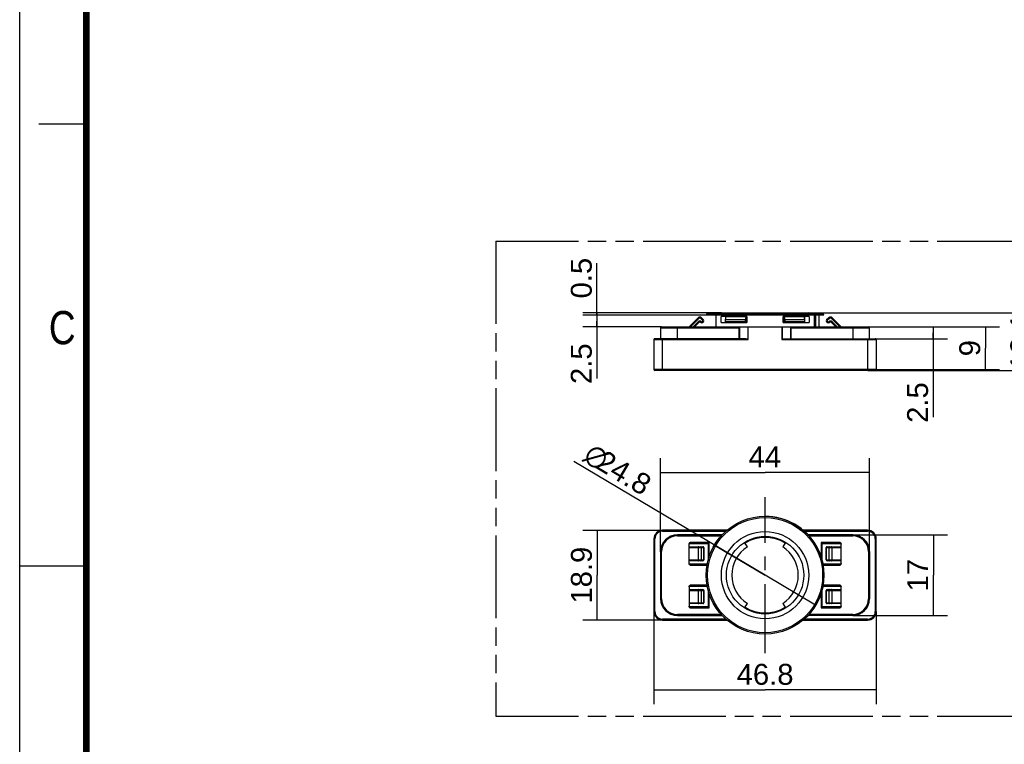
# Model space of a CAD drawing. Header units: millimetres. Extents: x 0 to 210, y 0 to 297.
# Tile 2 of 5: x 0 to 104, y 130 to 206. Entities that reach past the tile are written whole.
import ezdxf
from ezdxf.enums import TextEntityAlignment as Align

# ---------------------------------------------------------------- set-up
doc = ezdxf.new("R2010")
doc.units = ezdxf.units.MM
doc.header["$LTSCALE"] = 19.36
doc.linetypes.add('CENTER', pattern=[0.6, 0.375, -0.075, 0.075, -0.075])
doc.linetypes.add('PHANTOM', pattern=[0.8, 0.45, -0.05, 0.1, -0.05, 0.1, -0.05])
doc.layers.get('0').update_dxf_attribs({"linetype": 'CONTINUOUS'})
for name, color, linetype in [('DEFAULT_3', 7, 'PHANTOM'), ('Z_DIM_2D', 7, 'CONTINUOUS'), ('Z_START_DATUMS', 7, 'CONTINUOUS')]:
    doc.layers.add(name, color=color, linetype=linetype)
doc.styles.add('TEXTSTYLE_2', font='txt', dxfattribs={"width": 0.75})
doc.styles.add('TEXTSTYLE_3', font='helveticaneueltw1g-ltcn.otf')
doc.styles.add('TEXTSTYLE_4', font='gdt', dxfattribs={"width": 0.7})
doc.dimstyles.new('DIMSTYLE_1', dxfattribs={"dimtxt": 2.2, "dimasz": 3.5, "dimexe": 1.5, "dimexo": 0, "dimtad": 1, "dimdec": 1, "dimlfac": 2, "dimdsep": 46, "dimtxsty": 'TEXTSTYLE_3', "dimcen": 0.09, "dimclrt": 5, "dimadec": 1, "dimazin": 2, "dimtp": 0.2, "dimtm": 0.2, "dimtfac": 1, "dimtdec": 1, "dimtmove": 0, "dimatfit": 2, "dimfxl": 0, "dimtolj": 1, "dimarcsym": 0})
doc.dimstyles.new('DIMSTYLE_2', dxfattribs={"dimtxt": 2.2, "dimasz": 3.5, "dimexe": 1.5, "dimexo": 0, "dimgap": 0.55, "dimtad": 1, "dimdec": 1, "dimlfac": 2, "dimdsep": 46, "dimtxsty": 'TEXTSTYLE_3', "dimcen": 0.09, "dimclrt": 5, "dimadec": 1, "dimazin": 2, "dimtp": 0.2, "dimtm": 0.2, "dimtfac": 1, "dimtdec": 1, "dimtofl": 0, "dimtmove": 0, "dimatfit": 3, "dimfxl": 0, "dimtolj": 1, "dimarcsym": 0})
doc.dimstyles.new('DIMSTYLE_3', dxfattribs={"dimtxt": 2.2, "dimasz": 3.5, "dimexe": 1.5, "dimexo": 0, "dimgap": 0.55, "dimtad": 1, "dimdec": 1, "dimlfac": 2, "dimdsep": 46, "dimtxsty": 'TEXTSTYLE_3', "dimcen": 0.09, "dimclrt": 5, "dimadec": 1, "dimazin": 2, "dimtp": 0.3, "dimtm": 0.3, "dimtfac": 1, "dimtdec": 1, "dimtofl": 0, "dimtmove": 0, "dimatfit": 3, "dimfxl": 0, "dimtolj": 1, "dimarcsym": 0})
doc.dimstyles.new('DIMSTYLE_4', dxfattribs={"dimtxt": 2.2, "dimasz": 3.5, "dimexe": 1.5, "dimexo": 0, "dimgap": 0.55, "dimtad": 1, "dimdec": 1, "dimlfac": 2, "dimdsep": 46, "dimtxsty": 'TEXTSTYLE_3', "dimcen": 0.09, "dimclrt": 5, "dimadec": 1, "dimazin": 2, "dimtp": 0.1, "dimtm": 0.1, "dimtfac": 1, "dimtdec": 1, "dimtofl": 0, "dimtmove": 0, "dimatfit": 3, "dimfxl": 0, "dimtolj": 1, "dimarcsym": 0})
doc.dimstyles.new('DIMSTYLE_5', dxfattribs={"dimtxt": 2.2, "dimasz": 3.5, "dimexe": 1.5, "dimexo": 0, "dimgap": 0.55, "dimtad": 1, "dimlfac": 2, "dimdsep": 46, "dimtxsty": 'TEXTSTYLE_3', "dimcen": 0.09, "dimclrt": 5, "dimazin": 2, "dimtp": 0.3, "dimtm": 0.3, "dimtfac": 1, "dimtofl": 0, "dimtmove": 0, "dimatfit": 3, "dimfxl": 0, "dimtolj": 1, "dimarcsym": 0})
doc.dimstyles.new('DIMSTYLE_6', dxfattribs={"dimtxt": 2.2, "dimasz": 3.5, "dimexe": 1.5, "dimexo": 0, "dimgap": 0.55, "dimtad": 1, "dimlfac": 2, "dimdsep": 46, "dimtxsty": 'TEXTSTYLE_3', "dimcen": 0.09, "dimclrt": 5, "dimazin": 2, "dimtp": 0.2, "dimtm": 0.2, "dimtfac": 1, "dimtofl": 0, "dimtmove": 0, "dimatfit": 3, "dimfxl": 0, "dimtolj": 1, "dimarcsym": 0})
doc.dimstyles.new('DIMSTYLE_7', dxfattribs={"dimtxt": 2.2, "dimasz": 3.5, "dimexe": 1.5, "dimexo": 0, "dimgap": 0.55, "dimtad": 1, "dimlfac": 2, "dimdsep": 46, "dimtxsty": 'TEXTSTYLE_3', "dimcen": 0.09, "dimclrt": 5, "dimazin": 2, "dimtp": 0.1, "dimtm": 0.1, "dimtfac": 1, "dimtofl": 0, "dimtmove": 0, "dimatfit": 3, "dimfxl": 0, "dimtolj": 1, "dimarcsym": 0})

# ---------------------------------------------------------------- blocks, each defined once
blk = doc.blocks.new('*D1')
at = {"layer": 'Z_DIM_2D', "color": 2, "linetype": 'Continuous', "transparency": 16777216}
for p, q in [((78.47, 147.52), (58.35, 159.5)), ((73.14, 150.69), (78.47, 147.52)), ((83.79, 144.35), (78.47, 147.52))]:
    blk.add_line(p, q, dxfattribs=at)
at = {"layer": 'Z_DIM_2D', "color": 5, "linetype": 'Continuous', "transparency": 16777216}
for s, style, p in [('n', 'TEXTSTYLE_4', (61.16, 158.48)), ('24.8', 'TEXTSTYLE_3', (65.6, 155.83))]:
    blk.add_text(s, height=2.2, rotation=-30.7911, dxfattribs=dict(at, style=style)).set_placement(p, align=Align.RIGHT)
blk = doc.blocks.new('_NONE')
blk = doc.blocks.new('*D2')
at = {"layer": 'Z_DIM_2D', "color": 2, "linetype": 'Continuous', "transparency": 16777216}
for p, q in [((67.67, 152.24), (59.28, 152.24)), ((60.78, 152.24), (60.78, 147.52)), ((60.78, 142.79), (60.78, 147.52)), ((67.67, 142.79), (59.28, 142.79))]:
    blk.add_line(p, q, dxfattribs=at)
at = {"layer": 'Z_DIM_2D', "color": 5, "linetype": 'Continuous', "transparency": 16777216, "style": 'TEXTSTYLE_3'}
blk.add_text('18.9', height=2.2, rotation=90, dxfattribs=at).set_placement((60.23, 147.52), align=Align.CENTER)
blk = doc.blocks.new('*D3')
at = {"layer": 'Z_DIM_2D', "color": 2, "linetype": 'Continuous', "transparency": 16777216}
for p, q in [((66.77, 143.69), (66.77, 133.93)), ((90.17, 143.69), (90.17, 133.93)), ((66.77, 135.43), (78.47, 135.43)), ((90.17, 135.43), (78.47, 135.43))]:
    blk.add_line(p, q, dxfattribs=at)
at = {"layer": 'Z_DIM_2D', "color": 5, "linetype": 'Continuous', "transparency": 16777216, "style": 'TEXTSTYLE_3'}
blk.add_text('46.8', height=2.2, dxfattribs=at).set_placement((78.47, 135.98), align=Align.CENTER)
blk = doc.blocks.new('*D4')
at = {"layer": 'Z_DIM_2D', "color": 2, "linetype": 'Continuous', "transparency": 16777216}
for p, q in [((60.77, 175.01), (60.77, 180.36)), ((73.87, 175.13), (59.27, 175.13)), ((72.27, 174.89), (59.27, 174.89)), ((60.77, 175.13), (60.77, 175.01)), ((60.77, 174.89), (60.77, 175.01))]:
    blk.add_line(p, q, dxfattribs=at)
at = {"layer": 'Z_DIM_2D', "color": 5, "linetype": 'Continuous', "transparency": 16777216, "style": 'TEXTSTYLE_3'}
blk.add_text('0.5', height=2.2, rotation=90, dxfattribs=at).set_placement((60.22, 176.66))
blk = doc.blocks.new('*D5')
at = {"layer": 'Z_DIM_2D', "color": 2, "linetype": 'Continuous', "transparency": 16777216}
for p, q in [((72.27, 174.89), (59.27, 174.89)), ((60.77, 174.89), (60.77, 174.28)), ((60.77, 173.67), (60.77, 174.28)), ((60.77, 174.28), (60.77, 168.23)), ((67.57, 173.67), (59.27, 173.67))]:
    blk.add_line(p, q, dxfattribs=at)
at = {"layer": 'Z_DIM_2D', "color": 5, "linetype": 'Continuous', "transparency": 16777216, "style": 'TEXTSTYLE_3'}
blk.add_text('2.5', height=2.2, rotation=90, dxfattribs=at).set_placement((60.22, 171.92), align=Align.RIGHT)
blk = doc.blocks.new('*D6')
at = {"layer": 'Z_DIM_2D', "color": 2, "linetype": 'Continuous', "transparency": 16777216}
for p, q in [((89.37, 173.67), (103.16, 173.67)), ((101.66, 173.67), (101.66, 171.42)), ((101.66, 169.17), (101.66, 171.42)), ((89.27, 169.17), (103.16, 169.17))]:
    blk.add_line(p, q, dxfattribs=at)
at = {"layer": 'Z_DIM_2D', "color": 5, "linetype": 'Continuous', "transparency": 16777216, "style": 'TEXTSTYLE_3'}
blk.add_text('9', height=2.2, rotation=90, dxfattribs=at).set_placement((101.11, 171.42), align=Align.CENTER)
blk = doc.blocks.new('*D7')
at = {"layer": 'Z_DIM_2D', "color": 2, "linetype": 'Continuous', "transparency": 16777216}
for p, q in [((83.07, 175.13), (108.54, 175.13)), ((107.04, 175.13), (107.04, 172.1)), ((107.04, 169.07), (107.04, 172.1)), ((89.27, 169.07), (108.54, 169.07))]:
    blk.add_line(p, q, dxfattribs=at)
at = {"layer": 'Z_DIM_2D', "color": 5, "linetype": 'Continuous', "transparency": 16777216, "style": 'TEXTSTYLE_3'}
blk.add_text('12.1', height=2.2, rotation=90, dxfattribs=at).set_placement((106.49, 172.1), align=Align.CENTER)
blk = doc.blocks.new('*D9')
at = {"layer": 'Z_DIM_2D', "color": 2, "linetype": 'Continuous', "transparency": 16777216}
for p, q in [((67.47, 149.99), (67.47, 159.83)), ((89.47, 149.99), (89.47, 159.83)), ((67.47, 158.33), (78.47, 158.33)), ((89.47, 158.33), (78.47, 158.33))]:
    blk.add_line(p, q, dxfattribs=at)
at = {"layer": 'Z_DIM_2D', "color": 5, "linetype": 'Continuous', "transparency": 16777216, "style": 'TEXTSTYLE_3'}
blk.add_text('44', height=2.2, dxfattribs=at).set_placement((78.44, 158.88), align=Align.CENTER)
blk = doc.blocks.new('*D10')
at = {"layer": 'Z_DIM_2D', "color": 2, "linetype": 'Continuous', "transparency": 16777216}
for p, q in [((87.69, 151.77), (97.68, 151.77)), ((96.18, 151.77), (96.18, 147.52)), ((96.18, 143.27), (96.18, 147.52)), ((87.69, 143.27), (97.68, 143.27))]:
    blk.add_line(p, q, dxfattribs=at)
at = {"layer": 'Z_DIM_2D', "color": 5, "linetype": 'Continuous', "transparency": 16777216, "style": 'TEXTSTYLE_3'}
blk.add_text('17', height=2.2, rotation=90, dxfattribs=at).set_placement((95.63, 147.52), align=Align.CENTER)
blk = doc.blocks.new('*D11')
at = {"layer": 'Z_DIM_2D', "color": 2, "linetype": 'Continuous', "transparency": 16777216}
for p, q in [((89.37, 173.67), (97.67, 173.67)), ((96.17, 173.67), (96.17, 173.04)), ((89.27, 172.42), (97.67, 172.42)), ((96.17, 172.42), (96.17, 173.04)), ((96.17, 173.04), (96.17, 164.14))]:
    blk.add_line(p, q, dxfattribs=at)
at = {"layer": 'Z_DIM_2D', "color": 5, "linetype": 'Continuous', "transparency": 16777216, "style": 'TEXTSTYLE_3'}
blk.add_text('2.5', height=2.2, rotation=90, dxfattribs=at).set_placement((95.62, 167.83), align=Align.RIGHT)

msp = doc.modelspace()

# ---------------------------------------------------------------- linework, layer by layer
at = {"color": 2, "linetype": 'Continuous'}
for p, q in [((0, 0), (0, 297)), ((7, 195), (2, 195)), ((0, 148.5), (7, 148.5))]:
    msp.add_line(p, q, dxfattribs=at)
at = {"color": 7, "linetype": 'Continuous'}
for p, q in [((71.4187, 174.618), (70.4669, 173.6662)), ((71.9844, 174.4059), (71.7722, 174.618)), ((71.9844, 174.1937), (71.9137, 174.123)), ((84.6669, 174.8912), (72.2669, 174.8912)), ((72.4068, 175.0421), (73.8669, 175.1287)), ((73.2669, 174.8912), (73.2669, 173.6662)), ((73.837, 174.1114), (73.837, 174.7461)), ((76.5527, 174.7461), (73.837, 174.7461)), ((73.8669, 175.1287), (83.0669, 175.1287)), ((74.3501, 174.7288), (74.2753, 174.4541)), ((74.2753, 174.4541), (74.2753, 174.1864)), ((74.2753, 174.4541), (76.3966, 174.4541)), ((74.2753, 174.1864), (74.3501, 174.1286)), ((76.3966, 174.1864), (74.2753, 174.1864)), ((74.2859, 174.7461), (74.2859, 174.4932)), ((74.2859, 174.1781), (74.2859, 174.1114)), ((76.4714, 174.7288), (74.3501, 174.7288)), ((76.3966, 174.4541), (76.4714, 174.7288)), ((76.3966, 174.1864), (76.3966, 174.4541)), ((76.4714, 174.1286), (76.3966, 174.1864)), ((76.4714, 174.7288), (76.4714, 174.1286)), ((76.5527, 174.7461), (76.5527, 174.1114)), ((80.3811, 174.1114), (80.3811, 174.7461)), ((83.0969, 174.7461), (80.3811, 174.7461)), ((80.4624, 174.1286), (80.4624, 174.7288)), ((82.5838, 174.7288), (80.4624, 174.7288)), ((80.4624, 174.7288), (80.5372, 174.4541)), ((80.5372, 174.1864), (80.4624, 174.1286)), ((80.5372, 174.4541), (80.5372, 174.1864)), ((80.5372, 174.4541), (82.6585, 174.4541)), ((82.6585, 174.1864), (80.5372, 174.1864)), ((82.6585, 174.4541), (82.5838, 174.7288)), ((82.5838, 174.1286), (82.6585, 174.1864)), ((82.6479, 174.4932), (82.6479, 174.7461)), ((82.6479, 174.1114), (82.6479, 174.1781)), ((82.6585, 174.1864), (82.6585, 174.4541)), ((84.527, 175.0421), (83.0669, 175.1287)), ((83.0969, 174.7461), (83.0969, 174.1114)), ((83.6534, 173.6662), (83.6534, 174.8912)), ((84.1669, 173.6662), (84.1669, 174.8912)), ((85.1616, 174.618), (84.9494, 174.4059)), ((84.9494, 174.1937), (85.0202, 174.123)), ((85.5151, 174.618), (86.4669, 173.6662)), ((67.4669, 173.5662), (67.4669, 172.4162)), ((67.5669, 173.6662), (89.3669, 173.6662)), ((71.0326, 173.6662), (71.4894, 174.123)), ((73.837, 174.1114), (76.5527, 174.1114)), ((74.3501, 174.1286), (76.4714, 174.1286)), ((80.3811, 174.1114), (83.0969, 174.1114)), ((80.4624, 174.1286), (82.5838, 174.1286)), ((85.4444, 174.123), (85.9012, 173.6662)), ((89.4669, 172.4162), (89.4669, 173.5662)), ((66.7669, 172.3162), (66.7669, 169.1662)), ((76.4391, 172.4162), (66.8669, 172.4162)), ((76.6672, 172.3519), (76.7029, 172.3162)), ((80.2666, 172.3519), (80.231, 172.3162)), ((80.4947, 172.4162), (90.0669, 172.4162)), ((90.1669, 172.3162), (90.1669, 169.1662)), ((90.0669, 169.0662), (66.8669, 169.0662)), ((66.7669, 151.3447), (66.7669, 143.6947)), ((74.4634, 152.2447), (67.6669, 152.2447)), ((73.9608, 151.7697), (69.2419, 151.7697)), ((89.2669, 152.2447), (82.4704, 152.2447)), ((87.6919, 151.7697), (82.973, 151.7697)), ((90.1669, 143.6947), (90.1669, 151.3447)), ((70.4669, 148.7429), (70.4669, 150.7965)), ((70.4669, 150.5197), (71.9283, 150.5197)), ((70.4804, 150.8577), (70.4963, 150.8871)), ((70.4963, 150.8871), (70.5168, 150.9157)), ((70.5669, 150.8697), (72.4669, 150.8697)), ((72.0283, 150.4197), (72.0283, 149.1197)), ((72.4669, 150.8697), (72.5535, 150.9563)), ((72.4669, 150.8697), (72.4669, 149.0495)), ((72.5535, 150.9563), (72.5669, 150.9697)), ((76.6122, 150.4878), (76.3115, 150.969)), ((80.6225, 150.9693), (80.3216, 150.4878)), ((84.3932, 150.9434), (84.4279, 150.9086)), ((84.4279, 150.9086), (84.4669, 150.8697)), ((84.4669, 150.8697), (86.3669, 150.8697)), ((84.4669, 149.0495), (84.4669, 150.8697)), ((84.9055, 149.1197), (84.9055, 150.4197)), ((85.0055, 150.5197), (86.4669, 150.5197)), ((86.4535, 150.8577), (86.4631, 150.8275)), ((86.4631, 150.8275), (86.4669, 150.7965)), ((86.4669, 148.7429), (86.4669, 150.7965)), ((67.4669, 149.9947), (67.4669, 145.0447)), ((89.4669, 149.9947), (89.4669, 145.0447)), ((71.9282, 149.0197), (70.4669, 149.0197)), ((70.4708, 148.7119), (70.4669, 148.7429)), ((70.4804, 148.6817), (70.4708, 148.7119)), ((72.3804, 148.6697), (70.5669, 148.6697)), ((86.3669, 148.6697), (84.5534, 148.6697)), ((86.4669, 149.0197), (85.0056, 149.0197)), ((86.4376, 148.6522), (86.4171, 148.6237)), ((86.4535, 148.6817), (86.4376, 148.6522)), ((70.4669, 146.2965), (70.4669, 144.2429)), ((70.4804, 146.3577), (70.4963, 146.3871)), ((70.4963, 146.3871), (70.5168, 146.4157)), ((70.5669, 146.3697), (72.3804, 146.3697)), ((84.5534, 146.3697), (86.3669, 146.3697)), ((86.4535, 146.3577), (86.4631, 146.3275)), ((86.4631, 146.3275), (86.4669, 146.2965)), ((86.4669, 144.2429), (86.4669, 146.2965)), ((70.4669, 146.0197), (71.9283, 146.0197)), ((72.0283, 145.9197), (72.0283, 144.6197)), ((72.4669, 145.9898), (72.4669, 144.1697)), ((84.4669, 144.1697), (84.4669, 145.9898)), ((84.9055, 144.6197), (84.9055, 145.9197)), ((85.0055, 146.0197), (86.4669, 146.0197)), ((71.9282, 144.5197), (70.4669, 144.5197)), ((70.4708, 144.2119), (70.4669, 144.2429)), ((70.4804, 144.1817), (70.4708, 144.2119)), ((72.4669, 144.1697), (70.5669, 144.1697)), ((72.4669, 144.1697), (72.5536, 144.0831)), ((72.5536, 144.0831), (72.5669, 144.0697)), ((76.3114, 144.0701), (76.6122, 144.5515)), ((80.3216, 144.5515), (80.6223, 144.0704)), ((84.3804, 144.083), (84.3669, 144.0697)), ((84.4669, 144.1697), (84.3804, 144.083)), ((86.3669, 144.1697), (84.4669, 144.1697)), ((86.4669, 144.5197), (85.0055, 144.5197)), ((86.4376, 144.1522), (86.4171, 144.1237)), ((86.4535, 144.1817), (86.4376, 144.1522)), ((69.2419, 143.2697), (73.9608, 143.2697)), ((87.6919, 143.2697), (82.973, 143.2697)), ((67.6669, 142.7947), (74.4634, 142.7947)), ((82.4704, 142.7947), (89.2669, 142.7947))]:
    msp.add_line(p, q, dxfattribs=at)
at = {"color": 9, "linetype": 'Continuous'}
for p, q in [((71.4894, 174.5473), (70.6083, 173.6662)), ((70.8912, 173.6662), (71.4187, 174.1937)), ((71.4187, 174.618), (71.4894, 174.5473)), ((71.4187, 174.1937), (71.4894, 174.123)), ((71.7015, 174.5473), (71.7722, 174.618)), ((71.9137, 174.3352), (71.7015, 174.5473)), ((71.7722, 174.1937), (71.7015, 174.123)), ((71.843, 174.1937), (71.9137, 174.2645)), ((71.9137, 174.123), (71.843, 174.1937)), ((71.9844, 174.4059), (71.9137, 174.3352)), ((71.9137, 174.2645), (71.9844, 174.1937)), ((72.4068, 175.0421), (84.527, 175.0421)), ((83.7919, 174.8912), (83.7919, 173.6662)), ((85.0202, 174.3352), (84.9494, 174.4059)), ((84.9494, 174.1937), (85.0202, 174.2645)), ((85.2323, 174.5473), (85.0202, 174.3352)), ((85.0202, 174.2645), (85.0909, 174.1937)), ((85.0909, 174.1937), (85.0202, 174.123)), ((85.1616, 174.618), (85.2323, 174.5473)), ((85.2323, 174.123), (85.1616, 174.1937)), ((85.4444, 174.5473), (85.5151, 174.618)), ((86.3255, 173.6662), (85.4444, 174.5473)), ((85.4444, 174.123), (85.5151, 174.1937)), ((85.5151, 174.1937), (86.0426, 173.6662)), ((67.4669, 173.5662), (75.7636, 173.5662)), ((69.2419, 172.4162), (69.2419, 173.6662)), ((75.7101, 173.6247), (75.7101, 172.4162)), ((75.7636, 173.5662), (75.7636, 172.4162)), ((76.6672, 173.6662), (76.6672, 172.3519)), ((76.7029, 172.3162), (76.7029, 173.6662)), ((80.231, 173.6662), (80.231, 172.3162)), ((80.2666, 173.6662), (80.2666, 172.3519)), ((81.1702, 173.5662), (89.4669, 173.5662)), ((81.1702, 172.4162), (81.1702, 173.5662)), ((81.2237, 172.4162), (81.2237, 173.6247)), ((87.6919, 173.6662), (87.6919, 172.4162)), ((66.7669, 172.3162), (76.7029, 172.3162)), ((67.6669, 169.0662), (67.6669, 172.4162)), ((80.231, 172.3162), (90.1669, 172.3162)), ((89.2669, 172.4162), (89.2669, 169.0662)), ((90.1669, 169.1662), (66.7669, 169.1662)), ((66.7669, 151.3447), (66.8669, 151.3447)), ((66.8669, 143.6947), (66.8669, 151.3447)), ((67.6669, 152.1447), (67.6669, 152.2447)), ((67.6669, 152.1447), (74.3399, 152.1447)), ((69.2419, 151.6697), (69.2419, 151.7697)), ((69.2419, 151.6697), (73.8608, 151.6697)), ((82.5939, 152.1447), (89.2669, 152.1447)), ((83.073, 151.6697), (87.6919, 151.6697)), ((87.6919, 151.7697), (87.6919, 151.6697)), ((89.2669, 152.2447), (89.2669, 152.1447)), ((90.0669, 151.3447), (90.1669, 151.3447)), ((90.0669, 151.3447), (90.0669, 143.6947)), ((70.4669, 150.4197), (72.0283, 150.4197)), ((70.5669, 150.8697), (70.5669, 150.9697)), ((72.5669, 150.9697), (70.5669, 150.9697)), ((71.4187, 150.4197), (71.4187, 149.1197)), ((71.4333, 150.4806), (71.4282, 150.4697)), ((71.4394, 150.4904), (71.4333, 150.4806)), ((71.7722, 149.1197), (71.7722, 150.4197)), ((71.9566, 150.4991), (71.9637, 150.4904)), ((71.9637, 150.4904), (71.9697, 150.4807)), ((71.9697, 150.4807), (71.9748, 150.4699)), ((71.9838, 150.4329), (71.9844, 150.4197)), ((71.9844, 150.4197), (71.9844, 149.1197)), ((72.5669, 149.4227), (72.5669, 150.9697)), ((86.3669, 150.9697), (84.3669, 150.9697)), ((84.3669, 150.9697), (84.3669, 149.4227)), ((84.9055, 150.4197), (86.4669, 150.4197)), ((84.9494, 149.1197), (84.9494, 150.4197)), ((84.9589, 150.4695), (84.964, 150.4804)), ((84.964, 150.4804), (84.9702, 150.4904)), ((85.0108, 150.5188), (85.0202, 150.5197)), ((85.1616, 150.4197), (85.1616, 149.1197)), ((85.1762, 150.4806), (85.1711, 150.4697)), ((85.1823, 150.4904), (85.1762, 150.4806)), ((85.5151, 149.1197), (85.5151, 150.4197)), ((86.3669, 150.9697), (86.3669, 150.8697)), ((67.4669, 149.9947), (67.5669, 149.9947)), ((67.5669, 145.0447), (67.5669, 149.9947)), ((89.3669, 149.9947), (89.4669, 149.9947)), ((89.3669, 149.9947), (89.3669, 145.0447)), ((70.4669, 149.1197), (72.0283, 149.1197)), ((70.5669, 148.5697), (70.5669, 148.6697)), ((70.5669, 148.5697), (72.3645, 148.5697)), ((71.7515, 149.049), (71.7576, 149.0588)), ((71.7576, 149.0588), (71.7628, 149.0697)), ((71.923, 149.0205), (71.9137, 149.0197)), ((71.9698, 149.0589), (71.9637, 149.049)), ((71.975, 149.0698), (71.9698, 149.0589)), ((84.5693, 148.5697), (86.3669, 148.5697)), ((84.9055, 149.1197), (86.4669, 149.1197)), ((84.9501, 149.1065), (84.9494, 149.1197)), ((84.9641, 149.0587), (84.959, 149.0695)), ((84.9702, 149.049), (84.9641, 149.0587)), ((84.9772, 149.0403), (84.9702, 149.049)), ((85.4944, 149.049), (85.5005, 149.0588)), ((85.5005, 149.0588), (85.5057, 149.0697)), ((86.3669, 148.6697), (86.3669, 148.5697)), ((70.5669, 146.3697), (70.5669, 146.4697)), ((72.3645, 146.4697), (70.5669, 146.4697)), ((86.3669, 146.4697), (84.5693, 146.4697)), ((86.3669, 146.4697), (86.3669, 146.3697)), ((70.4669, 145.9197), (72.0283, 145.9197)), ((71.4187, 145.9197), (71.4187, 144.6197)), ((71.4333, 145.9806), (71.4282, 145.9697)), ((71.4394, 145.9904), (71.4333, 145.9806)), ((71.7722, 144.6197), (71.7722, 145.9197)), ((71.9566, 145.9991), (71.9637, 145.9904)), ((71.9637, 145.9904), (71.9697, 145.9807)), ((71.9697, 145.9807), (71.9748, 145.9699)), ((71.9838, 145.9329), (71.9844, 145.9197)), ((71.9844, 145.9197), (71.9844, 144.6197)), ((72.5669, 144.0697), (72.5669, 145.6166)), ((84.3669, 145.6166), (84.3669, 144.0697)), ((84.9055, 145.9197), (86.4669, 145.9197)), ((84.9494, 144.6197), (84.9494, 145.9197)), ((84.9589, 145.9695), (84.964, 145.9804)), ((84.964, 145.9804), (84.9702, 145.9904)), ((85.0108, 146.0188), (85.0202, 146.0197)), ((85.1616, 145.9197), (85.1616, 144.6197)), ((85.1762, 145.9806), (85.1711, 145.9697)), ((85.1823, 145.9904), (85.1762, 145.9806)), ((85.5151, 144.6197), (85.5151, 145.9197)), ((67.5669, 145.0447), (67.4669, 145.0447)), ((70.4669, 144.6197), (72.0283, 144.6197)), ((70.5669, 144.0697), (70.5669, 144.1697)), ((71.7515, 144.549), (71.7576, 144.5588)), ((71.7576, 144.5588), (71.7628, 144.5697)), ((71.923, 144.5205), (71.9137, 144.5197)), ((71.9698, 144.5589), (71.9637, 144.549)), ((71.975, 144.5698), (71.9698, 144.5589)), ((84.9055, 144.6197), (86.4669, 144.6197)), ((84.9501, 144.6065), (84.9494, 144.6197)), ((84.9641, 144.5587), (84.959, 144.5695)), ((84.9702, 144.549), (84.9641, 144.5587)), ((84.9772, 144.5403), (84.9702, 144.549)), ((85.4944, 144.549), (85.5005, 144.5588)), ((85.5005, 144.5588), (85.5057, 144.5697)), ((86.3669, 144.1697), (86.3669, 144.0697)), ((89.4669, 145.0447), (89.3669, 145.0447)), ((66.8669, 143.6947), (66.7669, 143.6947)), ((69.2419, 143.2697), (69.2419, 143.3697)), ((73.8608, 143.3697), (69.2419, 143.3697)), ((70.5669, 144.0697), (72.5669, 144.0697)), ((87.6919, 143.3697), (83.073, 143.3697)), ((84.3669, 144.0697), (86.3669, 144.0697)), ((87.6919, 143.3697), (87.6919, 143.2697)), ((90.1669, 143.6947), (90.0669, 143.6947)), ((67.6669, 142.7947), (67.6669, 142.8947)), ((74.3399, 142.8947), (67.6669, 142.8947)), ((89.2669, 142.8947), (82.5939, 142.8947)), ((89.2669, 142.8947), (89.2669, 142.7947))]:
    msp.add_line(p, q, dxfattribs=at)
at = {"color": 7, "linetype": 'Continuous', "const_width": 0.7}
msp.add_lwpolyline([(7, 7), (7, 290)], dxfattribs=at)
at = {"color": 7, "linetype": 'Continuous'}
for points in [[(75.6942, 173.637), (75.697, 173.6351), (75.6997, 173.6331), (75.7024, 173.6311), (75.705, 173.629), (75.7076, 173.6269), (75.7101, 173.6247)], [(75.7101, 173.6247), (75.7193, 173.6159), (75.7284, 173.6067), (75.7373, 173.597), (75.7461, 173.587), (75.7549, 173.5768), (75.7636, 173.5662)], [(81.2237, 173.6247), (81.2145, 173.6159), (81.2055, 173.6068), (81.1966, 173.5971), (81.1878, 173.5871), (81.179, 173.5768), (81.1702, 173.5662)], [(81.2396, 173.6369), (81.2368, 173.6351), (81.2341, 173.6331), (81.2314, 173.6311), (81.2288, 173.629), (81.2262, 173.6269), (81.2237, 173.6247)], [(76.4391, 172.4162), (76.4689, 172.4155), (76.4983, 172.4132), (76.5277, 172.4092), (76.5563, 172.4036), (76.5834, 172.3962), (76.6091, 172.3871)], [(76.6091, 172.3871), (76.6199, 172.3824), (76.6303, 172.3774), (76.6404, 172.3719), (76.65, 172.3659), (76.6589, 172.3592), (76.6672, 172.3519)], [(80.2666, 172.3519), (80.2749, 172.3592), (80.2839, 172.3659), (80.2934, 172.3719), (80.3035, 172.3774), (80.3139, 172.3824), (80.3247, 172.3871)], [(80.3247, 172.3871), (80.3505, 172.3962), (80.3775, 172.4036), (80.4061, 172.4092), (80.4355, 172.4132), (80.465, 172.4155), (80.4947, 172.4162)], [(70.4669, 150.7965), (70.4708, 150.8275), (70.4804, 150.8577)], [(70.5168, 150.9157), (70.5401, 150.9432), (70.5669, 150.9697)], [(84.3669, 150.9697), (84.3803, 150.9564), (84.3932, 150.9434)], [(86.3669, 150.9697), (86.3937, 150.9432), (86.417, 150.9157)], [(86.417, 150.9157), (86.4375, 150.8871), (86.4535, 150.8577)], [(70.5168, 148.6237), (70.4963, 148.6522), (70.4804, 148.6817)], [(70.5669, 148.5697), (70.5401, 148.5962), (70.5168, 148.6237)], [(86.4171, 148.6237), (86.3937, 148.5962), (86.3669, 148.5697)], [(86.4669, 148.7429), (86.4631, 148.7119), (86.4535, 148.6817)], [(70.4669, 146.2965), (70.4708, 146.3275), (70.4804, 146.3577)], [(70.5168, 146.4157), (70.5401, 146.4432), (70.5669, 146.4697)], [(86.3669, 146.4697), (86.3937, 146.4432), (86.417, 146.4157)], [(86.417, 146.4157), (86.4375, 146.3871), (86.4535, 146.3577)], [(70.5168, 144.1237), (70.4963, 144.1522), (70.4804, 144.1817)], [(70.5669, 144.0697), (70.5401, 144.0962), (70.5168, 144.1237)], [(86.4171, 144.1237), (86.3937, 144.0962), (86.3669, 144.0697)], [(86.4669, 144.2429), (86.4631, 144.2119), (86.4535, 144.1817)]]:
    msp.add_lwpolyline(points, dxfattribs=at)
at = {"color": 9, "linetype": 'Continuous'}
for points in [[(71.4282, 150.4697), (71.4241, 150.4579), (71.4211, 150.4456), (71.4193, 150.4327), (71.4187, 150.4197)], [(71.4894, 150.5197), (71.4802, 150.5188), (71.4711, 150.5163), (71.4623, 150.5121), (71.454, 150.5063), (71.4464, 150.499), (71.4394, 150.4904)], [(71.7515, 150.4904), (71.7446, 150.499), (71.7369, 150.5063), (71.7286, 150.5121), (71.7198, 150.5163), (71.7108, 150.5188), (71.7015, 150.5197)], [(71.7722, 150.4197), (71.7716, 150.4327), (71.7698, 150.4456), (71.7669, 150.4579), (71.7628, 150.4697), (71.7576, 150.4806), (71.7515, 150.4904)], [(71.9137, 150.5197), (71.9229, 150.5188), (71.9319, 150.5163), (71.9406, 150.5121), (71.9489, 150.5064), (71.9566, 150.4991)], [(71.9748, 150.4699), (71.9789, 150.4582), (71.9819, 150.4458), (71.9838, 150.4329)], [(84.9494, 150.4197), (84.95, 150.4327), (84.9518, 150.4455), (84.9548, 150.4578), (84.9589, 150.4695)], [(84.9702, 150.4904), (84.977, 150.4989), (84.9847, 150.5062), (84.9929, 150.512), (85.0017, 150.5162), (85.0108, 150.5188)], [(85.1711, 150.4697), (85.167, 150.4579), (85.164, 150.4456), (85.1622, 150.4327), (85.1616, 150.4197)], [(85.2323, 150.5197), (85.2231, 150.5188), (85.214, 150.5163), (85.2052, 150.5121), (85.1969, 150.5063), (85.1892, 150.499), (85.1823, 150.4904)], [(85.4944, 150.4904), (85.4875, 150.499), (85.4798, 150.5063), (85.4715, 150.5121), (85.4627, 150.5163), (85.4537, 150.5188), (85.4444, 150.5197)], [(85.5151, 150.4197), (85.5145, 150.4327), (85.5127, 150.4456), (85.5098, 150.4579), (85.5057, 150.4697), (85.5005, 150.4806), (85.4944, 150.4904)], [(71.4187, 149.1197), (71.4193, 149.1066), (71.4211, 149.0938), (71.4241, 149.0814), (71.4282, 149.0697), (71.4333, 149.0588), (71.4394, 149.049)], [(71.4394, 149.049), (71.4464, 149.0403), (71.454, 149.0331), (71.4623, 149.0273), (71.4711, 149.0231), (71.4802, 149.0205), (71.4894, 149.0197)], [(71.7015, 149.0197), (71.7108, 149.0205), (71.7198, 149.0231), (71.7286, 149.0273), (71.7369, 149.0331), (71.7446, 149.0403), (71.7515, 149.049)], [(71.7628, 149.0697), (71.7669, 149.0814), (71.7698, 149.0938), (71.7716, 149.1066), (71.7722, 149.1197)], [(71.9637, 149.049), (71.9568, 149.0404), (71.9492, 149.0332), (71.9409, 149.0274), (71.9321, 149.0231), (71.923, 149.0205)], [(71.9844, 149.1197), (71.9838, 149.1067), (71.982, 149.0939), (71.979, 149.0816), (71.975, 149.0698)], [(84.959, 149.0695), (84.9549, 149.0812), (84.9519, 149.0936), (84.9501, 149.1065)], [(85.0202, 149.0197), (85.011, 149.0205), (85.0019, 149.0231), (84.9932, 149.0272), (84.9849, 149.033), (84.9772, 149.0403)], [(85.1616, 149.1197), (85.1622, 149.1066), (85.164, 149.0938), (85.167, 149.0814), (85.1711, 149.0697), (85.1762, 149.0588), (85.1823, 149.049)], [(85.1823, 149.049), (85.1892, 149.0403), (85.1969, 149.0331), (85.2052, 149.0273), (85.214, 149.0231), (85.2231, 149.0205), (85.2323, 149.0197)], [(85.4444, 149.0197), (85.4537, 149.0205), (85.4627, 149.0231), (85.4715, 149.0273), (85.4798, 149.0331), (85.4875, 149.0403), (85.4944, 149.049)], [(85.5057, 149.0697), (85.5098, 149.0814), (85.5127, 149.0938), (85.5145, 149.1066), (85.5151, 149.1197)], [(71.4282, 145.9697), (71.4241, 145.9579), (71.4211, 145.9456), (71.4193, 145.9327), (71.4187, 145.9197)], [(71.4894, 146.0197), (71.4802, 146.0188), (71.4711, 146.0163), (71.4623, 146.0121), (71.454, 146.0063), (71.4464, 145.999), (71.4394, 145.9904)], [(71.7515, 145.9904), (71.7446, 145.999), (71.7369, 146.0063), (71.7286, 146.0121), (71.7198, 146.0163), (71.7108, 146.0188), (71.7015, 146.0197)], [(71.7722, 145.9197), (71.7716, 145.9327), (71.7698, 145.9456), (71.7669, 145.9579), (71.7628, 145.9697), (71.7576, 145.9806), (71.7515, 145.9904)], [(71.9137, 146.0197), (71.9229, 146.0188), (71.9319, 146.0163), (71.9406, 146.0121), (71.9489, 146.0064), (71.9566, 145.9991)], [(71.9748, 145.9699), (71.9789, 145.9582), (71.9819, 145.9458), (71.9838, 145.9329)], [(84.9494, 145.9197), (84.95, 145.9327), (84.9518, 145.9455), (84.9548, 145.9578), (84.9589, 145.9695)], [(84.9702, 145.9904), (84.977, 145.9989), (84.9847, 146.0062), (84.9929, 146.012), (85.0017, 146.0162), (85.0108, 146.0188)], [(85.1711, 145.9697), (85.167, 145.9579), (85.164, 145.9456), (85.1622, 145.9327), (85.1616, 145.9197)], [(85.2323, 146.0197), (85.2231, 146.0188), (85.214, 146.0163), (85.2052, 146.0121), (85.1969, 146.0063), (85.1892, 145.999), (85.1823, 145.9904)], [(85.4944, 145.9904), (85.4875, 145.999), (85.4798, 146.0063), (85.4715, 146.0121), (85.4627, 146.0163), (85.4537, 146.0188), (85.4444, 146.0197)], [(85.5151, 145.9197), (85.5145, 145.9327), (85.5127, 145.9456), (85.5098, 145.9579), (85.5057, 145.9697), (85.5005, 145.9806), (85.4944, 145.9904)], [(71.4187, 144.6197), (71.4193, 144.6066), (71.4211, 144.5938), (71.4241, 144.5814), (71.4282, 144.5697), (71.4333, 144.5588), (71.4394, 144.549)], [(71.4394, 144.549), (71.4464, 144.5403), (71.454, 144.5331), (71.4623, 144.5273), (71.4711, 144.5231), (71.4802, 144.5205), (71.4894, 144.5197)], [(71.7015, 144.5197), (71.7108, 144.5205), (71.7198, 144.5231), (71.7286, 144.5273), (71.7369, 144.5331), (71.7446, 144.5403), (71.7515, 144.549)], [(71.7628, 144.5697), (71.7669, 144.5814), (71.7698, 144.5938), (71.7716, 144.6066), (71.7722, 144.6197)], [(71.9637, 144.549), (71.9568, 144.5404), (71.9492, 144.5332), (71.9409, 144.5274), (71.9321, 144.5231), (71.923, 144.5205)], [(71.9844, 144.6197), (71.9838, 144.6067), (71.982, 144.5939), (71.979, 144.5816), (71.975, 144.5698)], [(84.959, 144.5695), (84.9549, 144.5812), (84.9519, 144.5936), (84.9501, 144.6065)], [(85.0202, 144.5197), (85.011, 144.5205), (85.0019, 144.5231), (84.9932, 144.5272), (84.9849, 144.533), (84.9772, 144.5403)], [(85.1616, 144.6197), (85.1622, 144.6066), (85.164, 144.5938), (85.167, 144.5814), (85.1711, 144.5697), (85.1762, 144.5588), (85.1823, 144.549)], [(85.1823, 144.549), (85.1892, 144.5403), (85.1969, 144.5331), (85.2052, 144.5273), (85.214, 144.5231), (85.2231, 144.5205), (85.2323, 144.5197)], [(85.4444, 144.5197), (85.4537, 144.5205), (85.4627, 144.5231), (85.4715, 144.5273), (85.4798, 144.5331), (85.4875, 144.5403), (85.4944, 144.549)], [(85.5057, 144.5697), (85.5098, 144.5814), (85.5127, 144.5938), (85.5145, 144.6066), (85.5151, 144.6197)]]:
    msp.add_lwpolyline(points, dxfattribs=at)
at = {"color": 7, "linetype": 'Continuous'}
for radius in [6.2, 4.6, 4.075]:
    msp.add_circle((78.4669, 147.5197), radius, dxfattribs=at)
at = {"color": 9, "linetype": 'Continuous'}
msp.add_circle((78.4669, 147.5197), 6.0601, dxfattribs=at)
at = {"color": 7, "linetype": 'Continuous'}
for centre, radius, start, end in [((71.5955, 174.4412), 0.25, 45, 135), ((71.5955, 174.017), 0.15, 45, 135), ((71.8783, 174.2998), 0.15, 315, 45), ((72.4169, 174.8924), 0.15, 93.860901, 180.463845), ((78.4669, 85.2464), 90, 92.929727, 93.860901), ((78.4669, 85.2464), 90, 86.139099, 87.070273), ((84.5169, 174.8924), 0.15, 359.536155, 86.139099), ((85.0555, 174.2998), 0.15, 135, 225), ((85.3384, 174.4412), 0.25, 45, 135), ((85.3384, 174.017), 0.15, 45, 135), ((67.5669, 173.5662), 0.1, 90, 180), ((71.8076, 174.2291), 0.15, 225, 315), ((85.1262, 174.2291), 0.15, 225, 315), ((89.3669, 173.5662), 0.1, 0, 90), ((66.8669, 172.3162), 0.1, 90, 180), ((90.0669, 172.3162), 0.1, 0, 90), ((66.8669, 169.1662), 0.1, 180, 270), ((90.0669, 169.1662), 0.1, 270, 360), ((67.6669, 151.3447), 0.9, 90, 180), ((69.2419, 149.9947), 1.775, 90, 180), ((78.4669, 147.5197), 3.975, 58, 122), ((87.6919, 149.9947), 1.775, 0, 90), ((89.2669, 151.3447), 0.9, 0, 90), ((70.5669, 150.7697), 0.1, 90, 165), ((71.9283, 150.4197), 0.1, 0, 90), ((78.4669, 147.5197), 3.5, 122, 238), ((78.4669, 147.5197), 3.5, 302, 58), ((85.0055, 150.4197), 0.1, 90, 180), ((86.3669, 150.7697), 0.1, 15, 90), ((70.5669, 148.7697), 0.1, 195, 270), ((71.9283, 149.1197), 0.1, 270, 360), ((85.0055, 149.1197), 0.1, 180, 270), ((86.3669, 148.7697), 0.1, 270, 345), ((70.5669, 146.2697), 0.1, 90, 165), ((86.3669, 146.2697), 0.1, 15, 90), ((71.9283, 145.9197), 0.1, 0, 90), ((85.0055, 145.9197), 0.1, 90, 180), ((69.2419, 145.0447), 1.775, 180, 270), ((70.5669, 144.2697), 0.1, 195, 270), ((71.9283, 144.6197), 0.1, 270, 360), ((78.4669, 147.5197), 3.975, 238, 302), ((85.0055, 144.6197), 0.1, 180, 270), ((86.3669, 144.2697), 0.1, 270, 345), ((87.6919, 145.0447), 1.775, 270, 360), ((67.6669, 143.6947), 0.9, 180, 270), ((89.2669, 143.6947), 0.9, 270, 360)]:
    msp.add_arc(centre, radius, start, end, dxfattribs=at)
at = {"color": 9, "linetype": 'Continuous'}
for centre, radius, start, end in [((71.5955, 174.017), 0.25, 45, 135), ((71.5955, 174.4412), 0.15, 45, 135), ((71.8076, 174.2291), 0.05, 225, 315), ((71.8783, 174.2998), 0.05, 315, 45), ((85.0555, 174.2998), 0.05, 135, 225), ((85.1262, 174.2291), 0.05, 225, 315), ((85.3384, 174.017), 0.25, 45, 135), ((85.3384, 174.4412), 0.15, 45, 135), ((67.6669, 151.3447), 0.8, 90, 180), ((69.2419, 149.9947), 1.675, 90, 180), ((87.6919, 149.9947), 1.675, 0, 90), ((89.2669, 151.3447), 0.8, 0, 90), ((69.2419, 145.0447), 1.675, 180, 270), ((87.6919, 145.0447), 1.675, 270, 360), ((67.6669, 143.6947), 0.8, 180, 270), ((89.2669, 143.6947), 0.8, 270, 360)]:
    msp.add_arc(centre, radius, start, end, dxfattribs=at)
at = {"layer": 'DEFAULT_3', "color": 91, "linetype": 'PHANTOM', "true_color": 0x80ff80}
for p, q in [((50.1286, 182.68), (50.1286, 132.68)), ((50.1286, 182.68), (150.1286, 182.68)), ((50.1286, 132.68), (150.1286, 132.68))]:
    msp.add_line(p, q, dxfattribs=at)
at = {"layer": 'Z_DIM_2D', "color": 2, "linetype": 'Continuous'}
msp.add_arc((78.4669, 147.5197), 6.2, 329.208873, 90, dxfattribs=at)
at = {"layer": 'Z_START_DATUMS', "color": 7, "linetype": 'CENTER'}
msp.add_line((78.4669, 139.3197), (78.4669, 155.7197), dxfattribs=at)

# ---------------------------------------------------------------- texts
at = {"color": 5, "linetype": 'Continuous', "style": 'TEXTSTYLE_2', "width": 0.833333}
msp.add_text('C', height=3.5, dxfattribs=at).set_placement((3.0702, 171.8336))

# ---------------------------------------------------------------- dimensions: what is measured, and where the dimension line sits
at = {"layer": 'Z_DIM_2D', "color": 2, "linetype": 'Continuous'}
for base, p1, p2, angle, dimstyle, picture, middle in [((60.7669, 175.1287), (72.2669, 174.8912), (73.8669, 175.1287), 90, 'DIMSTYLE_4', '*D4', (60.7669, 178.5101)), ((60.7669104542, 173.6662348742), (72.2669153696, 174.8912348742), (67.5669104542, 173.6662348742), 270, 'DIMSTYLE_4', '*D5', (60.7669104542, 170.0799055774)), ((107.036, 169.0662), (83.0669, 175.1287), (89.2669, 169.0662), 270, 'DIMSTYLE_2', '*D7', (107.036, 171.9128)), ((101.6631, 169.1662), (89.3669, 173.6662), (89.2669, 169.1662), 270, 'DIMSTYLE_2', '*D6', (101.6631, 171.4162)), ((96.1669, 172.4162), (89.3669, 173.6662), (89.2669, 172.4162), 270, 'DIMSTYLE_7', '*D11', (96.1669, 165.9879)), ((60.7754, 142.7947), (67.6669, 152.2447), (67.6669, 142.7947), 270, 'DIMSTYLE_2', '*D2', (60.7754, 147.5689)), ((96.1838, 143.2697), (87.6919, 151.7697), (87.6919, 143.2697), 270, 'DIMSTYLE_6', '*D10', (96.1838, 147.5648))]:
    dim = msp.add_linear_dim(base=base, p1=p1, p2=p2, angle=angle, dimstyle=dimstyle, override={"dimblk1": 'NONE', "dimblk2": 'NONE', "dimsah": 1}, dxfattribs=at)
    dim.commit()
    dim.dimension.update_dxf_attribs({"geometry": picture, "text_midpoint": middle, "dimtype": 160})
dim = msp.add_diameter_dim_2p(p1=(73.1409, 150.6935), p2=(83.7929, 144.3458), text='%%c<>', dimstyle='DIMSTYLE_1', override={"dimpost": '<>', "dimblk1": 'NONE', "dimblk2": 'NONE', "dimsah": 1}, dxfattribs=at)
dim.commit()
dim.dimension.update_dxf_attribs({"geometry": '*D1', "text_midpoint": (62.6809, 158.8475), "dimtype": 163})
for base, p1, p2, dimstyle, picture, middle in [((89.4669, 158.3253), (67.4669, 149.9947), (89.4669, 149.9947), 'DIMSTYLE_5', '*D9', (78.4373, 158.3253)), ((90.1669, 135.4319), (66.7669, 143.6947), (90.1669, 143.6947), 'DIMSTYLE_3', '*D3', (78.4505, 135.4319))]:
    dim = msp.add_linear_dim(base=base, p1=p1, p2=p2, dimstyle=dimstyle, override={"dimblk1": 'NONE', "dimblk2": 'NONE', "dimsah": 1}, dxfattribs=at)
    dim.commit()
    dim.dimension.update_dxf_attribs({"geometry": picture, "text_midpoint": middle, "dimtype": 160})

doc.saveas('drawing.dxf')
